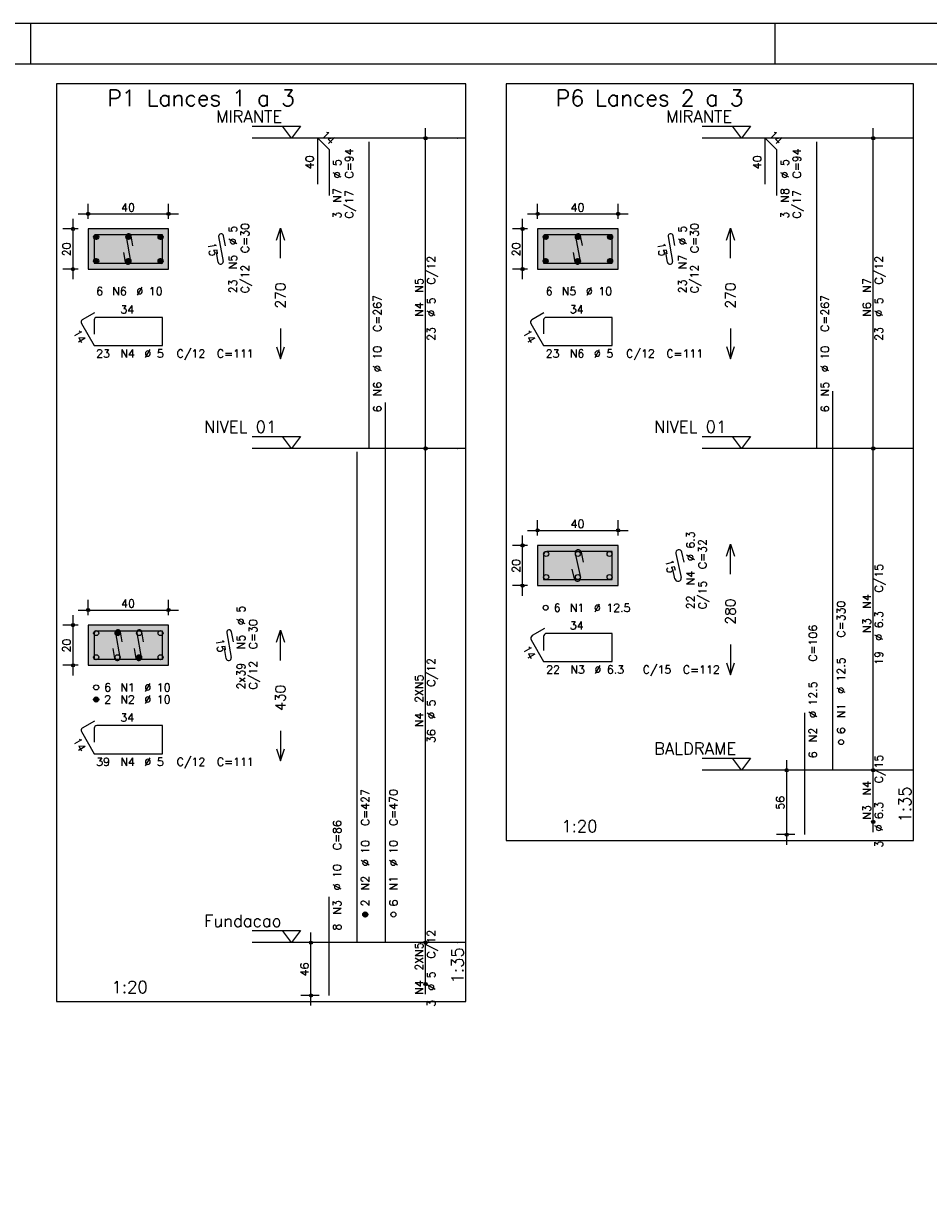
# Model space of a CAD drawing. Extents: x 0 to 84.1, y 0 to 59.4.
# Tile 5 of 6: x 46.9 to 69.4, y 30 to 59.4. Entities that reach past the tile are written whole.
import ezdxf

# ---------------------------------------------------------------- set-up
doc = ezdxf.new("R2010")
doc.units = 0
doc.header["$MEASUREMENT"] = 0
doc.linetypes.add('ESTILO_TQS_0002', pattern=[0.4, 0.1, -0.3])
for name, color, linetype in [('1', 1, 'CONTINUOUS'), ('2', 2, 'CONTINUOUS'), ('3', 3, 'CONTINUOUS'), ('4', 4, 'CONTINUOUS'), ('6', 6, 'CONTINUOUS'), ('7', 7, 'CONTINUOUS'), ('9', 9, 'CONTINUOUS')]:
    doc.layers.add(name, color=color, linetype=linetype)
doc.styles.get("Standard").update_dxf_attribs({"font": 'ROMANS.SHX'})

msp = doc.modelspace()

# ---------------------------------------------------------------- linework, layer by layer
at = {"layer": '1', "linetype": 'Continuous'}
for points in [[(47.7375, 35.085714), (57.9125, 35.085714), (57.9125, 57.9), (47.7375, 57.9), (47.7375, 35.085714)], [(58.9125, 39.086), (69.04, 39.086), (69.04, 57.900286), (58.9125, 57.900286), (58.9125, 39.086)], [(52.6025, 56.85), (53.8025, 56.85), (53.5775, 56.55), (53.3525, 56.85)], [(63.79, 56.850286), (64.99, 56.850286), (64.765, 56.550286), (64.54, 56.850286)], [(57.9125, 56.55), (52.6025, 56.55)], [(69.04, 56.550286), (63.79, 56.550286)], [(52.6025, 49.135714), (53.8025, 49.135714), (53.5775, 48.835714), (53.3525, 49.135714)], [(63.79, 49.136), (64.99, 49.136), (64.765, 48.836), (64.54, 49.136)], [(57.9125, 48.835714), (52.6025, 48.835714)], [(69.04, 48.836), (63.79, 48.836)], [(63.79, 41.136), (64.99, 41.136), (64.765, 40.836), (64.54, 41.136)], [(69.04, 40.836), (63.79, 40.836)], [(52.6025, 36.85), (53.8025, 36.85), (53.5775, 36.55), (53.3525, 36.85)], [(57.9125, 36.55), (52.6025, 36.55)]]:
    msp.add_lwpolyline(points, dxfattribs=at)
at = {"layer": '1', "linetype": 'ESTILO_TQS_0002'}
for points in [[(48.5225, 53.295357), (50.5225, 53.295357), (50.5225, 54.295357), (48.5225, 54.295357), (48.5225, 53.295357)], [(59.6975, 53.295643), (61.6975, 53.295643), (61.6975, 54.295643), (59.6975, 54.295643), (59.6975, 53.295643)], [(59.6975, 45.426), (61.6975, 45.426), (61.6975, 46.426), (59.6975, 46.426), (59.6975, 45.426)], [(48.5225, 43.445357), (50.5225, 43.445357), (50.5225, 44.445357), (48.5225, 44.445357), (48.5225, 43.445357)]]:
    msp.add_lwpolyline(points, dxfattribs=at)
at = {"layer": '2', "linetype": 'Continuous'}
for p, q in [((84.100006, 59.400002), (0, 59.400002)), ((47.100006, 58.400002), (47.100006, 59.400002)), ((65.600006, 58.400002), (65.600006, 59.400002)), ((56.9125, 48.585714), (56.9125, 56.8)), ((68.04, 48.586), (68.04, 56.800286)), ((56.9125, 56.55), (56.9125, 56.55)), ((68.04, 56.550286), (68.04, 56.550286)), ((48.5225, 54.545357), (48.5225, 54.920357)), ((50.5225, 54.545357), (50.5225, 54.920357)), ((59.6975, 54.545643), (59.6975, 54.920643)), ((61.6975, 54.545643), (61.6975, 54.920643)), ((48.2725, 54.670357), (50.7725, 54.670357)), ((59.4475, 54.670643), (61.9475, 54.670643)), ((48.1475, 53.045357), (48.1475, 54.545357)), ((59.3225, 53.045643), (59.3225, 54.545643)), ((48.2725, 54.295357), (47.8975, 54.295357)), ((48.5225, 54.295357), (48.5225, 54.295357)), ((48.5225, 54.295357), (48.5225, 54.295357)), ((50.5225, 54.295357), (50.5225, 54.295357)), ((59.4475, 54.295643), (59.0725, 54.295643)), ((59.6975, 54.295643), (59.6975, 54.295643)), ((59.6975, 54.295643), (59.6975, 54.295643)), ((61.6975, 54.295643), (61.6975, 54.295643)), ((48.2725, 53.295357), (47.8975, 53.295357)), ((48.5225, 53.295357), (48.5225, 53.295357)), ((59.4475, 53.295643), (59.0725, 53.295643)), ((59.6975, 53.295643), (59.6975, 53.295643)), ((56.9125, 36.3), (56.9125, 49.085714)), ((68.04, 40.586), (68.04, 49.086)), ((56.9125, 48.835714), (56.9125, 48.835714)), ((56.9125, 48.835714), (56.9125, 48.835714)), ((68.04, 48.836), (68.04, 48.836)), ((68.04, 48.836), (68.04, 48.836)), ((59.6975, 46.676), (59.6975, 47.051)), ((61.6975, 46.676), (61.6975, 47.051)), ((59.4475, 46.801), (61.9475, 46.801)), ((59.4475, 46.426), (59.0725, 46.426)), ((59.3225, 45.176), (59.3225, 46.676)), ((59.6975, 46.426), (59.6975, 46.426)), ((59.6975, 46.426), (59.6975, 46.426)), ((61.6975, 46.426), (61.6975, 46.426)), ((59.4475, 45.426), (59.0725, 45.426)), ((59.6975, 45.426), (59.6975, 45.426)), ((48.5225, 44.695357), (48.5225, 45.070357)), ((50.5225, 44.695357), (50.5225, 45.070357)), ((48.1475, 43.195357), (48.1475, 44.695357)), ((48.2725, 44.820357), (50.7725, 44.820357)), ((48.2725, 44.445357), (47.8975, 44.445357)), ((48.5225, 44.445357), (48.5225, 44.445357)), ((48.5225, 44.445357), (48.5225, 44.445357)), ((50.5225, 44.445357), (50.5225, 44.445357)), ((48.2725, 43.445357), (47.8975, 43.445357)), ((48.5225, 43.445357), (48.5225, 43.445357)), ((66.09, 40.836), (65.64, 40.836)), ((65.89, 38.986), (65.89, 41.086)), ((66.34, 40.836), (66.34, 40.836)), ((68.04, 39.300286), (68.04, 41.086)), ((68.04, 40.836), (68.04, 40.836)), ((68.04, 40.836), (68.04, 40.836)), ((68.04, 39.550286), (68.04, 39.550286)), ((66.09, 39.236), (65.64, 39.236)), ((66.34, 39.236), (66.34, 39.236)), ((54.0625, 34.985714), (54.0625, 36.8)), ((56.9125, 35.271429), (56.9125, 36.8)), ((54.2625, 36.55), (53.8125, 36.55)), ((54.5125, 36.55), (54.5125, 36.55)), ((56.9125, 36.55), (56.9125, 36.55)), ((56.9125, 36.55), (56.9125, 36.55)), ((54.2625, 35.235714), (53.8125, 35.235714)), ((54.5125, 35.235714), (54.5125, 35.235714)), ((56.9125, 35.521429), (56.9125, 35.521429))]:
    msp.add_line(p, q, dxfattribs=at)
for points in [[(83.100006, 1), (2.5, 1), (2.5, 58.400002), (83.100006, 58.400002), (83.100006, 1)], [(53.2025, 54.017857), (53.3025, 54.317857), (53.4025, 54.017857)], [(53.3025, 53.567857), (53.3025, 54.317857)], [(64.39, 54.018143), (64.49, 54.318143), (64.59, 54.018143)], [(64.49, 53.568143), (64.49, 54.318143)], [(48.5225, 53.295357), (50.5225, 53.295357), (50.5225, 54.295357), (48.5225, 54.295357), (48.5225, 53.295357)], [(59.6975, 53.295643), (61.6975, 53.295643), (61.6975, 54.295643), (59.6975, 54.295643), (59.6975, 53.295643)], [(53.3025, 51.817857), (53.3025, 51.067857)], [(64.49, 51.818143), (64.49, 51.068143)], [(53.2025, 51.367857), (53.3025, 51.067857), (53.4025, 51.367857)], [(64.39, 51.368143), (64.49, 51.068143), (64.59, 51.368143)], [(59.6975, 45.426), (61.6975, 45.426), (61.6975, 46.426), (59.6975, 46.426), (59.6975, 45.426)], [(64.39, 46.161), (64.49, 46.461), (64.59, 46.161)], [(64.49, 45.711), (64.49, 46.461)], [(48.5225, 43.445357), (50.5225, 43.445357), (50.5225, 44.445357), (48.5225, 44.445357), (48.5225, 43.445357)], [(53.2025, 44.017857), (53.3025, 44.317857), (53.4025, 44.017857)], [(53.3025, 43.567857), (53.3025, 44.317857)], [(64.49, 43.961), (64.49, 43.211)], [(64.39, 43.511), (64.49, 43.211), (64.59, 43.511)], [(53.3025, 41.817857), (53.3025, 41.067857)], [(53.2025, 41.367857), (53.3025, 41.067857), (53.4025, 41.367857)]]:
    msp.add_lwpolyline(points, dxfattribs=at)
for centre, radius in [((56.9125, 56.55), 0.041625), ((56.9125, 56.55), 0.02075), ((68.04, 56.550286), 0.041625), ((68.04, 56.550286), 0.02075), ((48.5225, 54.670357), 0.04), ((48.5225, 54.670357), 0.02), ((50.5225, 54.670357), 0.04), ((50.5225, 54.670357), 0.02), ((59.6975, 54.670643), 0.04), ((59.6975, 54.670643), 0.02), ((61.6975, 54.670643), 0.04), ((61.6975, 54.670643), 0.02), ((48.1475, 54.295357), 0.04), ((48.1475, 54.295357), 0.02), ((59.3225, 54.295643), 0.04), ((59.3225, 54.295643), 0.02), ((48.1475, 53.295357), 0.04), ((48.1475, 53.295357), 0.02), ((59.3225, 53.295643), 0.04), ((59.3225, 53.295643), 0.02), ((56.9125, 48.835714), 0.041625), ((56.9125, 48.835714), 0.041625), ((56.9125, 48.835714), 0.02075), ((56.9125, 48.835714), 0.02075), ((68.04, 48.836), 0.041625), ((68.04, 48.836), 0.041625), ((68.04, 48.836), 0.02075), ((68.04, 48.836), 0.02075), ((59.6975, 46.801), 0.04), ((59.6975, 46.801), 0.02), ((61.6975, 46.801), 0.04), ((61.6975, 46.801), 0.02), ((59.3225, 46.426), 0.04), ((59.3225, 46.426), 0.02), ((59.3225, 45.426), 0.04), ((59.3225, 45.426), 0.02), ((48.5225, 44.820357), 0.04), ((48.5225, 44.820357), 0.02), ((50.5225, 44.820357), 0.04), ((50.5225, 44.820357), 0.02), ((48.1475, 44.445357), 0.04), ((48.1475, 44.445357), 0.02), ((48.1475, 43.445357), 0.04), ((48.1475, 43.445357), 0.02), ((65.89, 40.836), 0.04), ((65.89, 40.836), 0.02), ((68.04, 40.836), 0.041625), ((68.04, 40.836), 0.041625), ((68.04, 40.836), 0.02075), ((68.04, 40.836), 0.02075), ((68.04, 39.550286), 0.041625), ((68.04, 39.550286), 0.02075), ((65.89, 39.236), 0.04), ((65.89, 39.236), 0.02), ((54.0625, 36.55), 0.04), ((54.0625, 36.55), 0.02), ((56.9125, 36.55), 0.041625), ((56.9125, 36.55), 0.041625), ((56.9125, 36.55), 0.02075), ((56.9125, 36.55), 0.02075), ((56.9125, 35.521429), 0.041625), ((56.9125, 35.521429), 0.02075), ((54.0625, 35.235714), 0.04), ((54.0625, 35.235714), 0.02)]:
    msp.add_circle(centre, radius, dxfattribs=at)
at = {"layer": '3', "linetype": 'Continuous'}
for p, q in [((48.660656, 54.086546), (48.73131, 54.1572)), ((48.660665, 54.104232), (48.713681, 54.157249)), ((48.664331, 54.072544), (48.745338, 54.15355)), ((48.670382, 54.060916), (48.756971, 54.147506)), ((48.678328, 54.051186), (48.766708, 54.139565)), ((48.688062, 54.043241), (48.774659, 54.129839)), ((48.699698, 54.0372), (48.780658, 54.11816)), ((48.713673, 54.033497), (48.784393, 54.104217)), ((48.731378, 54.033524), (48.784397, 54.086544)), ((49.460656, 54.086546), (49.53131, 54.1572)), ((49.460665, 54.104232), (49.513681, 54.157249)), ((49.464331, 54.072544), (49.545338, 54.15355)), ((49.470382, 54.060916), (49.556971, 54.147506)), ((49.478328, 54.051186), (49.566708, 54.139565)), ((49.488062, 54.043241), (49.574659, 54.129839)), ((49.499698, 54.0372), (49.580658, 54.11816)), ((49.513673, 54.033497), (49.584393, 54.104217)), ((49.531378, 54.033524), (49.584397, 54.086544)), ((50.260656, 54.086546), (50.33131, 54.1572)), ((50.260665, 54.104232), (50.313681, 54.157249)), ((50.264331, 54.072544), (50.345338, 54.15355)), ((50.270382, 54.060916), (50.356971, 54.147506)), ((50.278328, 54.051186), (50.366708, 54.139565)), ((50.288062, 54.043241), (50.374659, 54.129839)), ((50.299698, 54.0372), (50.380658, 54.11816)), ((50.313673, 54.033497), (50.384393, 54.104217)), ((50.331378, 54.033524), (50.384397, 54.086544)), ((59.835656, 54.086832), (59.90631, 54.157486)), ((59.835665, 54.104518), (59.888681, 54.157534)), ((59.839331, 54.072829), (59.920338, 54.153836)), ((59.845382, 54.061202), (59.931971, 54.147792)), ((59.853328, 54.051471), (59.941708, 54.139851)), ((59.863062, 54.043527), (59.949659, 54.130125)), ((59.874698, 54.037486), (59.955658, 54.118446)), ((59.888673, 54.033782), (59.959393, 54.104503)), ((59.906378, 54.03381), (59.959397, 54.08683)), ((60.635656, 54.086832), (60.70631, 54.157486)), ((60.635665, 54.104518), (60.688681, 54.157534)), ((60.639331, 54.072829), (60.720338, 54.153836)), ((60.645382, 54.061202), (60.731971, 54.147792)), ((60.653328, 54.051471), (60.741708, 54.139851)), ((60.663062, 54.043527), (60.749659, 54.130125)), ((60.674698, 54.037486), (60.755658, 54.118446)), ((60.688673, 54.033782), (60.759393, 54.104503)), ((60.706378, 54.03381), (60.759397, 54.08683)), ((61.435656, 54.086832), (61.50631, 54.157486)), ((61.435665, 54.104518), (61.488681, 54.157534)), ((61.439331, 54.072829), (61.520338, 54.153836)), ((61.445382, 54.061202), (61.531971, 54.147792)), ((61.453328, 54.051471), (61.541708, 54.139851)), ((61.463062, 54.043527), (61.549659, 54.130125)), ((61.474698, 54.037486), (61.555658, 54.118446)), ((61.488673, 54.033782), (61.559393, 54.104503)), ((61.506378, 54.03381), (61.559397, 54.08683)), ((48.660656, 53.486546), (48.73131, 53.5572)), ((48.660665, 53.504232), (48.713681, 53.557249)), ((48.664331, 53.472544), (48.745338, 53.55355)), ((48.670382, 53.460916), (48.756971, 53.547506)), ((48.678328, 53.451186), (48.766708, 53.539565)), ((48.688062, 53.443241), (48.774659, 53.529839)), ((48.699698, 53.4372), (48.780658, 53.51816)), ((48.713673, 53.433497), (48.784393, 53.504217)), ((48.731378, 53.433524), (48.784397, 53.486544)), ((49.460656, 53.486546), (49.53131, 53.5572)), ((49.460665, 53.504232), (49.513681, 53.557249)), ((49.464331, 53.472544), (49.545338, 53.55355)), ((49.470382, 53.460916), (49.556971, 53.547506)), ((49.478328, 53.451186), (49.566708, 53.539565)), ((49.488062, 53.443241), (49.574659, 53.529839)), ((49.499698, 53.4372), (49.580658, 53.51816)), ((49.513673, 53.433497), (49.584393, 53.504217)), ((49.531378, 53.433524), (49.584397, 53.486544)), ((50.260656, 53.486546), (50.33131, 53.5572)), ((50.260665, 53.504232), (50.313681, 53.557249)), ((50.264331, 53.472544), (50.345338, 53.55355)), ((50.270382, 53.460916), (50.356971, 53.547506)), ((50.278328, 53.451186), (50.366708, 53.539565)), ((50.288062, 53.443241), (50.374659, 53.529839)), ((50.299698, 53.4372), (50.380658, 53.51816)), ((50.313673, 53.433497), (50.384393, 53.504217)), ((50.331378, 53.433524), (50.384397, 53.486544)), ((59.835656, 53.486832), (59.90631, 53.557486)), ((59.835665, 53.504518), (59.888681, 53.557534)), ((59.839331, 53.472829), (59.920338, 53.553836)), ((59.845382, 53.461202), (59.931971, 53.547792)), ((59.853328, 53.451471), (59.941708, 53.539851)), ((59.863062, 53.443527), (59.949659, 53.530125)), ((59.874698, 53.437486), (59.955658, 53.518446)), ((59.888673, 53.433782), (59.959393, 53.504503)), ((59.906378, 53.43381), (59.959397, 53.48683)), ((60.635656, 53.486832), (60.70631, 53.557486)), ((60.635665, 53.504518), (60.688681, 53.557534)), ((60.639331, 53.472829), (60.720338, 53.553836)), ((60.645382, 53.461202), (60.731971, 53.547792)), ((60.653328, 53.451471), (60.741708, 53.539851)), ((60.663062, 53.443527), (60.749659, 53.530125)), ((60.674698, 53.437486), (60.755658, 53.518446)), ((60.688673, 53.433782), (60.759393, 53.504503)), ((60.706378, 53.43381), (60.759397, 53.48683)), ((61.435656, 53.486832), (61.50631, 53.557486)), ((61.435665, 53.504518), (61.488681, 53.557534)), ((61.439331, 53.472829), (61.520338, 53.553836)), ((61.445382, 53.461202), (61.531971, 53.547792)), ((61.453328, 53.451471), (61.541708, 53.539851)), ((61.463062, 53.443527), (61.549659, 53.530125)), ((61.474698, 53.437486), (61.555658, 53.518446)), ((61.488673, 53.433782), (61.559393, 53.504503)), ((61.506378, 53.43381), (61.559397, 53.48683)), ((49.194156, 44.236546), (49.26481, 44.3072)), ((49.194165, 44.254232), (49.247181, 44.307249)), ((49.197831, 44.222544), (49.278838, 44.30355)), ((49.203882, 44.210916), (49.290471, 44.297506)), ((49.211828, 44.201186), (49.300208, 44.289565)), ((49.221562, 44.193241), (49.308159, 44.279839)), ((49.233198, 44.1872), (49.314158, 44.26816)), ((49.247173, 44.183497), (49.317893, 44.254217)), ((49.264878, 44.183524), (49.317897, 44.236544)), ((49.727156, 43.636546), (49.79781, 43.7072)), ((49.727165, 43.654232), (49.780181, 43.707249)), ((49.730831, 43.622544), (49.811838, 43.70355)), ((49.736882, 43.610916), (49.823471, 43.697506)), ((49.744828, 43.601186), (49.833208, 43.689565)), ((49.754562, 43.593241), (49.841159, 43.679839)), ((49.766198, 43.5872), (49.847158, 43.66816)), ((49.780173, 43.583497), (49.850893, 43.654217)), ((49.797878, 43.583524), (49.850897, 43.636544)), ((48.660656, 42.586546), (48.73131, 42.6572)), ((48.660665, 42.604232), (48.713681, 42.657249)), ((48.664331, 42.572544), (48.745338, 42.65355)), ((48.670382, 42.560916), (48.756971, 42.647506)), ((48.678328, 42.551186), (48.766708, 42.639565)), ((48.688062, 42.543241), (48.774659, 42.629839)), ((48.699698, 42.5372), (48.780658, 42.61816)), ((48.713673, 42.533497), (48.784393, 42.604217)), ((48.731378, 42.533524), (48.784397, 42.586544)), ((55.350656, 37.241189), (55.42131, 37.311843)), ((55.350665, 37.258875), (55.403681, 37.311892)), ((55.354331, 37.227187), (55.435338, 37.308193)), ((55.360382, 37.215559), (55.446971, 37.302149)), ((55.368328, 37.205828), (55.456708, 37.294208)), ((55.378062, 37.197884), (55.464659, 37.284482)), ((55.389698, 37.191843), (55.470658, 37.272803)), ((55.403673, 37.18814), (55.474393, 37.25886)), ((55.421378, 37.188167), (55.474397, 37.241187))]:
    msp.add_line(p, q, dxfattribs=at)
for centre in [(48.7225, 54.095357), (49.5225, 54.095357), (50.3225, 54.095357), (59.8975, 54.095643), (60.6975, 54.095643), (61.4975, 54.095643), (48.7225, 53.495357), (49.5225, 53.495357), (50.3225, 53.495357), (59.8975, 53.495643), (60.6975, 53.495643), (61.4975, 53.495643), (59.91, 46.2135), (60.6975, 46.2135), (61.485, 46.2135), (59.91, 45.6385), (60.6975, 45.6385), (61.485, 45.6385), (59.8975, 44.876), (48.7225, 44.245357), (49.256, 44.245357), (49.789, 44.245357), (50.3225, 44.245357), (48.7225, 43.645357), (49.256, 43.645357), (49.789, 43.645357), (50.3225, 43.645357), (48.7225, 42.895357), (48.7225, 42.595357), (67.24, 41.536), (55.4125, 37.25), (56.1125, 37.25)]:
    msp.add_circle(centre, 0.0625, dxfattribs=at)
at = {"layer": '4', "linetype": 'Continuous'}
for p, q in [((48.6725, 54.082857), (48.6725, 53.445357)), ((48.6725, 54.082857), (48.6725, 53.732857)), ((49.085, 54.145357), (48.735, 54.145357)), ((50.3725, 54.145357), (48.735, 54.145357)), ((49.467565, 54.102991), (49.577435, 53.487724)), ((49.634567, 53.878858), (49.590619, 54.124965)), ((50.3725, 53.445357), (50.3725, 54.145357)), ((59.8475, 54.083143), (59.8475, 53.445643)), ((59.8475, 54.083143), (59.8475, 53.733143)), ((60.26, 54.145643), (59.91, 54.145643)), ((61.5475, 54.145643), (59.91, 54.145643)), ((60.642565, 54.103276), (60.752435, 53.488009)), ((60.809567, 53.879143), (60.765619, 54.12525)), ((61.5475, 53.445643), (61.5475, 54.145643)), ((48.6725, 53.445357), (50.3725, 53.445357)), ((49.454381, 53.46575), (49.410433, 53.711857)), ((59.8475, 53.445643), (61.5475, 53.445643)), ((60.629381, 53.466035), (60.585433, 53.712142)), ((59.84725, 46.1975), (59.84725, 45.57575)), ((59.84725, 46.1975), (59.84725, 45.8475)), ((60.276, 46.27625), (59.926, 46.27625)), ((61.54775, 46.27625), (59.926, 46.27625)), ((60.631033, 46.22162), (60.763967, 45.63038)), ((60.839538, 46.012259), (60.784697, 46.25617)), ((61.54775, 45.57575), (61.54775, 46.27625)), ((60.610303, 45.59583), (60.555462, 45.839741)), ((59.84725, 45.57575), (61.54775, 45.57575)), ((48.6725, 44.232857), (48.6725, 43.595357)), ((48.6725, 44.232857), (48.6725, 43.882857)), ((49.085, 44.295357), (48.735, 44.295357)), ((50.3725, 44.295357), (48.735, 44.295357)), ((49.201065, 44.252991), (49.310935, 43.637724)), ((49.368067, 44.028858), (49.324119, 44.274965)), ((49.734065, 44.252991), (49.843935, 43.637724)), ((49.901067, 44.028858), (49.857119, 44.274965)), ((50.3725, 43.595357), (50.3725, 44.295357)), ((49.187881, 43.61575), (49.143933, 43.861857)), ((49.720881, 43.61575), (49.676933, 43.861857)), ((48.6725, 43.595357), (50.3725, 43.595357))]:
    msp.add_line(p, q, dxfattribs=at)
for centre, radius, start, end in [((48.735, 54.082857), 0.0625, 90, 180), ((48.735, 54.082857), 0.0625, 90, 180), ((49.529092, 54.113978), 0.0625, 10.124672, 190.124672), ((59.91, 54.083143), 0.0625, 90, 180), ((59.91, 54.083143), 0.0625, 90, 180), ((60.704092, 54.114263), 0.0625, 10.124672, 190.124672), ((49.515908, 53.476737), 0.0625, 190.124672, 10.124672), ((60.690908, 53.477022), 0.0625, 190.124672, 10.124672), ((59.926, 46.1975), 0.07875, 90, 180), ((59.926, 46.1975), 0.07875, 90, 180), ((60.707865, 46.238895), 0.07875, 12.671625, 192.671625), ((60.687135, 45.613105), 0.07875, 192.671625, 12.671625), ((48.735, 44.232857), 0.0625, 90, 180), ((48.735, 44.232857), 0.0625, 90, 180), ((49.262592, 44.263978), 0.0625, 10.124672, 190.124672), ((49.795592, 44.263978), 0.0625, 10.124672, 190.124672), ((49.249408, 43.626737), 0.0625, 190.124672, 10.124672), ((49.782408, 43.626737), 0.0625, 190.124672, 10.124672)]:
    msp.add_arc(centre, radius, start, end, dxfattribs=at)
at = {"layer": '6', "linetype": 'Continuous'}
for p, q in [((54.22966, 55.407143), (54.22966, 56.55)), ((54.22966, 56.55), (54.512503, 56.267157)), ((55.5125, 48.835714), (55.5125, 56.464286)), ((65.35716, 55.407429), (65.35716, 56.550286)), ((65.35716, 56.550286), (65.640003, 56.267443)), ((66.64, 48.836), (66.64, 56.464571)), ((54.512503, 56.267157), (54.512503, 55.1243)), ((65.640003, 56.267443), (65.640003, 55.124586)), ((51.767565, 54.102991), (51.877435, 53.487724)), ((51.934567, 53.878858), (51.890619, 54.124965)), ((62.942565, 54.103276), (63.052435, 53.488009)), ((63.109567, 53.879143), (63.065619, 54.12525)), ((51.754381, 53.46575), (51.710433, 53.711857)), ((62.929381, 53.466035), (62.885433, 53.712142)), ((48.679735, 52.207825), (48.376627, 52.032825)), ((48.6725, 52.032857), (48.6725, 51.682857)), ((50.3725, 52.095357), (48.735, 52.095357)), ((50.3725, 51.395357), (50.3725, 52.095357)), ((59.854735, 52.208111), (59.551627, 52.033111)), ((59.8475, 52.033143), (59.8475, 51.683143)), ((61.5475, 52.095643), (59.91, 52.095643)), ((61.5475, 51.395643), (61.5475, 52.095643)), ((48.35375, 51.947448), (48.6725, 51.395357)), ((59.52875, 51.947734), (59.8475, 51.395643)), ((48.6725, 51.395357), (50.3725, 51.395357)), ((59.8475, 51.395643), (61.5475, 51.395643)), ((67.04, 40.836), (67.04, 50.264571)), ((55.9125, 36.55), (55.9125, 49.978571)), ((55.2125, 36.55), (55.2125, 48.75)), ((63.131033, 46.22162), (63.263967, 45.63038)), ((63.339538, 46.012259), (63.284697, 46.25617)), ((63.110303, 45.59583), (63.055462, 45.839741)), ((59.868308, 44.359276), (59.5652, 44.184276)), ((51.967565, 44.252991), (52.077435, 43.637724)), ((52.134567, 44.028858), (52.090619, 44.274965)), ((59.536375, 44.076701), (59.84725, 43.53825)), ((59.84725, 44.16), (59.84725, 43.81)), ((61.54775, 44.23875), (59.926, 44.23875)), ((61.54775, 43.53825), (61.54775, 44.23875)), ((51.954381, 43.61575), (51.910433, 43.861857)), ((59.84725, 43.53825), (61.54775, 43.53825)), ((48.679735, 42.057825), (48.376627, 41.882825)), ((66.34, 39.236), (66.34, 42.264571)), ((48.35375, 41.797448), (48.6725, 41.245357)), ((48.6725, 41.882857), (48.6725, 41.532857)), ((50.3725, 41.945357), (48.735, 41.945357)), ((50.3725, 41.245357), (50.3725, 41.945357)), ((48.6725, 41.245357), (50.3725, 41.245357)), ((54.5125, 35.235714), (54.5125, 37.692857))]:
    msp.add_line(p, q, dxfattribs=at)
for centre, radius, start, end in [((51.829092, 54.113978), 0.0625, 10.124672, 190.124672), ((63.004092, 54.114263), 0.0625, 10.124672, 190.124672), ((51.815908, 53.476737), 0.0625, 190.124672, 10.124672), ((62.990908, 53.477022), 0.0625, 190.124672, 10.124672), ((48.407877, 51.978698), 0.0625, 120, 210), ((48.735, 52.032857), 0.0625, 90, 180), ((59.582877, 51.978984), 0.0625, 120, 210), ((59.91, 52.033143), 0.0625, 90, 180), ((63.207865, 46.238895), 0.07875, 12.671625, 192.671625), ((63.187135, 45.613105), 0.07875, 192.671625, 12.671625), ((52.029092, 44.263978), 0.0625, 10.124672, 190.124672), ((59.604575, 44.116076), 0.07875, 120, 210), ((59.926, 44.16), 0.07875, 90, 180), ((52.015908, 43.626737), 0.0625, 190.124672, 10.124672), ((48.407877, 41.828698), 0.0625, 120, 210), ((48.735, 41.882857), 0.0625, 90, 180)]:
    msp.add_arc(centre, radius, start, end, dxfattribs=at)
at = {"layer": '9', "linetype": 'Continuous'}
for points in [[(48.5225, 53.295357), (50.5225, 53.295357), (50.5225, 54.295357)], [(48.5225, 53.295357), (50.5225, 54.295357), (48.5225, 54.295357)], [(48.5225, 53.295357), (48.5225, 54.295357), (48.5225, 53.295357)], [(59.6975, 53.295643), (61.6975, 53.295643), (61.6975, 54.295643)], [(59.6975, 53.295643), (61.6975, 54.295643), (59.6975, 54.295643)], [(59.6975, 53.295643), (59.6975, 54.295643), (59.6975, 53.295643)], [(59.6975, 45.426), (61.6975, 45.426), (61.6975, 46.426)], [(59.6975, 45.426), (61.6975, 46.426), (59.6975, 46.426)], [(59.6975, 45.426), (59.6975, 46.426), (59.6975, 45.426)], [(48.5225, 43.445357), (50.5225, 43.445357), (50.5225, 44.445357)], [(48.5225, 43.445357), (50.5225, 44.445357), (48.5225, 44.445357)], [(48.5225, 43.445357), (48.5225, 44.445357), (48.5225, 43.445357)]]:
    msp.add_solid(points, dxfattribs=at)

# ---------------------------------------------------------------- texts
at = {"layer": '1', "linetype": 'Continuous'}
for s, p in [('MIRANTE', (51.7025, 56.94)), ('MIRANTE', (62.89, 56.940286)), ('NIVEL 01', (51.4025, 49.225714)), ('NIVEL 01', (62.59, 49.226)), ('BALDRAME', (62.59, 41.226)), ('Fundacao', (51.4025, 36.94))]:
    msp.add_text(s, height=0.3, dxfattribs=at).set_placement(p)
at = {"layer": '2', "linetype": 'Continuous'}
for s, height, rotation, p in [('14', 0.2, 315, (54.300371, 56.620711)), ('14', 0.2, 315, (65.427871, 56.620996)), ('C=94', 0.2, 90, (55.1125, 55.55)), ('C=94', 0.2, 90, (66.24, 55.550286)), ('40', 0.2, 90, (54.12966, 55.778571)), ('%%c 5', 0.2, 90, (54.8125, 55.55)), ('40', 0.2, 90, (65.25716, 55.778857)), ('%%c 5', 0.2, 90, (65.94, 55.550286)), ('N7', 0.2, 90, (54.8125, 54.95)), ('N8', 0.2, 90, (65.94, 54.950286)), ('C/17', 0.2, 90, (55.1125, 54.55)), ('C/17', 0.2, 90, (66.24, 54.550286)), ('3', 0.2, 90, (54.8125, 54.55)), ('3', 0.2, 90, (65.94, 54.550286)), ('%%c 5', 0.2, 90, (52.2225, 53.895357)), ('C=30', 0.2, 90, (52.5225, 53.695357)), ('%%c 5', 0.2, 90, (63.3975, 53.895643)), ('C=30', 0.2, 90, (63.6975, 53.695643)), ('20', 0.2, 90, (48.0875, 53.615357)), ('15', 0.2, 280.124672, (51.492014, 53.939505)), ('20', 0.2, 90, (59.2625, 53.615643)), ('15', 0.2, 280.124672, (62.667014, 53.939791)), ('N5', 0.2, 90, (52.2225, 53.295357)), ('C/12', 0.2, 90, (57.1525, 52.912857)), ('N7', 0.2, 90, (63.3975, 53.295643)), ('C/12', 0.2, 90, (68.28, 52.913143)), ('C/12', 0.2, 90, (52.5225, 52.695357)), ('C/12', 0.2, 90, (63.6975, 52.695643)), ('23', 0.2, 90, (52.2225, 52.695357)), ('270', 0.25, 90, (53.4275, 52.317857)), ('N5', 0.2, 90, (56.8525, 52.712857)), ('23', 0.2, 90, (63.3975, 52.695643)), ('270', 0.25, 90, (64.615, 52.318143)), ('N7', 0.2, 90, (67.98, 52.713143)), ('C=267', 0.2, 90, (55.8125, 51.735714)), ('N4', 0.2, 90, (56.8525, 52.112857)), ('%%c 5', 0.2, 90, (57.1525, 52.112857)), ('C=267', 0.2, 90, (66.94, 51.736)), ('N6', 0.2, 90, (67.98, 52.113143)), ('%%c 5', 0.2, 90, (68.28, 52.113143)), ('14', 0.2, 300, (48.137692, 51.721671)), ('23', 0.2, 90, (57.1525, 51.512857)), ('14', 0.2, 300, (59.312692, 51.721957)), ('23', 0.2, 90, (68.28, 51.513143)), ('%%c 10', 0.2, 90, (55.8125, 50.735714)), ('%%c 10', 0.2, 90, (66.94, 50.736)), ('N6', 0.2, 90, (55.8125, 50.135714)), ('N5', 0.2, 90, (66.94, 50.136)), ('6', 0.2, 90, (55.8125, 49.735714)), ('6', 0.2, 90, (66.94, 49.736)), ('%%c 6.3', 0.2, 90, (63.5975, 46.0385)), ('C=32', 0.2, 90, (63.8975, 45.8385)), ('20', 0.2, 90, (59.2625, 45.746)), ('15', 0.2, 282.671625, (62.860934, 46.05532)), ('C/15', 0.2, 90, (68.28, 45.256)), ('N4', 0.2, 90, (63.5975, 45.4385)), ('C/15', 0.2, 90, (63.8975, 44.8385)), ('22', 0.2, 90, (63.5975, 44.8385)), ('280', 0.25, 90, (64.615, 44.461)), ('N4', 0.2, 90, (67.98, 44.856)), ('%%c 5', 0.2, 90, (52.4225, 44.445357)), ('C=330', 0.2, 90, (67.34, 44.136)), ('%%c 6.3', 0.2, 90, (68.28, 44.056)), ('C=30', 0.2, 90, (52.7225, 43.845357)), ('N3', 0.2, 90, (67.98, 44.256)), ('20', 0.2, 90, (48.0875, 43.765357)), ('15', 0.2, 280.124672, (51.692014, 44.089505)), ('N5', 0.2, 90, (52.4225, 43.845357)), ('C=106', 0.2, 90, (66.64, 43.536)), ('14', 0.2, 300, (59.312317, 43.86478)), ('19', 0.2, 90, (68.28, 43.456)), ('C/12', 0.2, 90, (57.1525, 42.912857)), ('%%c 12.5', 0.2, 90, (67.34, 42.736)), ('2x39', 0.2, 90, (52.4225, 42.845357)), ('C/12', 0.2, 90, (52.7225, 42.845357)), ('430', 0.25, 90, (53.4275, 42.317857)), ('2XN5', 0.2, 90, (56.8525, 42.512857)), ('%%c 12.5', 0.2, 90, (66.64, 42.136)), ('%%c 5', 0.2, 90, (57.1525, 42.112857)), ('N1', 0.2, 90, (67.34, 42.136)), ('N4', 0.2, 90, (56.8525, 41.912857)), ('36', 0.2, 90, (57.1525, 41.512857)), ('N2', 0.2, 90, (66.64, 41.536)), ('6', 0.2, 90, (67.34, 41.736)), ('14', 0.2, 300, (48.137692, 41.571671)), ('6', 0.2, 90, (66.64, 41.136)), ('C/15', 0.2, 90, (68.28, 40.513143)), ('N4', 0.2, 90, (67.98, 40.213143)), ('1:35', 0.3, 90, (68.98, 39.536)), ('C=427', 0.2, 90, (55.5125, 39.45)), ('C=470', 0.2, 90, (56.2125, 39.45)), ('56', 0.2, 90, (65.83, 39.856)), ('N3', 0.2, 90, (67.98, 39.613143)), ('%%c 6.3', 0.2, 90, (68.28, 39.313143)), ('C=86', 0.2, 90, (54.8125, 38.85)), ('3', 0.2, 90, (68.28, 38.913143)), ('%%c 10', 0.2, 90, (55.5125, 38.45)), ('%%c 10', 0.2, 90, (56.2125, 38.45)), ('%%c 10', 0.2, 90, (54.8125, 37.85)), ('N2', 0.2, 90, (55.5125, 37.85)), ('N1', 0.2, 90, (56.2125, 37.85)), ('N3', 0.2, 90, (54.8125, 37.25)), ('2', 0.2, 90, (55.5125, 37.45)), ('6', 0.2, 90, (56.2125, 37.45)), ('8', 0.2, 90, (54.8125, 36.85)), ('C/12', 0.2, 90, (57.1525, 36.155714)), ('2XN5', 0.2, 90, (56.8525, 35.855714)), ('1:35', 0.3, 90, (57.8525, 35.535714)), ('46', 0.2, 90, (54.0025, 35.712857)), ('N4', 0.2, 90, (56.8525, 35.255714)), ('%%c 5', 0.2, 90, (57.1525, 35.355714)), ('3', 0.2, 90, (57.1525, 34.955714))]:
    msp.add_text(s, height=height, rotation=rotation, dxfattribs=at).set_placement(p)
for s, height, p in [('3', 0.01, (57.7025, 56.55)), ('3', 0.01, (68.83, 56.550286)), ('40', 0.2, (49.3425, 54.730357)), ('40', 0.2, (60.5175, 54.730643)), ('6', 0.2, (48.7225, 52.645357)), ('N6', 0.2, (49.1225, 52.645357)), ('%%c 10', 0.2, (49.7225, 52.645357)), ('6', 0.2, (59.8975, 52.645643)), ('N5', 0.2, (60.2975, 52.645643)), ('%%c 10', 0.2, (60.8975, 52.645643)), ('34', 0.2, (49.3225, 52.195357)), ('34', 0.2, (60.4975, 52.195643)), ('23', 0.2, (48.7225, 51.095357)), ('N4', 0.2, (49.3225, 51.095357)), ('%%c 5', 0.2, (49.9225, 51.095357)), ('C/12', 0.2, (50.7225, 51.095357)), ('C=111', 0.2, (51.7225, 51.095357)), ('23', 0.2, (59.8975, 51.095643)), ('N6', 0.2, (60.4975, 51.095643)), ('%%c 5', 0.2, (61.0975, 51.095643)), ('C/12', 0.2, (61.8975, 51.095643)), ('C=111', 0.2, (62.8975, 51.095643)), ('2', 0.01, (57.7025, 48.835714)), ('2', 0.01, (68.83, 48.836)), ('40', 0.2, (60.5175, 46.861)), ('40', 0.2, (49.3425, 44.880357)), ('6', 0.2, (60.0975, 44.776)), ('N1', 0.2, (60.4975, 44.776)), ('%%c 12.5', 0.2, (61.0975, 44.776)), ('34', 0.2, (60.4975, 44.33875)), ('C/15', 0.2, (62.31, 43.2385)), ('22', 0.2, (59.91, 43.2385)), ('N3', 0.2, (60.51, 43.2385)), ('%%c 6.3', 0.2, (61.11, 43.2385)), ('C=112', 0.2, (63.31, 43.2385)), ('6', 0.2, (48.9225, 42.795357)), ('N1', 0.2, (49.3225, 42.795357)), ('%%c 10', 0.2, (49.9225, 42.795357)), ('2', 0.2, (48.9225, 42.495357)), ('N2', 0.2, (49.3225, 42.495357)), ('%%c 10', 0.2, (49.9225, 42.495357)), ('34', 0.2, (49.3225, 42.045357)), ('39', 0.2, (48.7225, 40.945357)), ('N4', 0.2, (49.3225, 40.945357)), ('%%c 5', 0.2, (49.9225, 40.945357)), ('C/12', 0.2, (50.7225, 40.945357)), ('C=111', 0.2, (51.7225, 40.945357)), ('1', 0.01, (68.83, 40.836)), ('1:20', 0.3, (60.28625, 39.296)), ('0', 0.01, (57.7025, 36.55)), ('1:20', 0.3, (49.105, 35.295714))]:
    msp.add_text(s, height=height, dxfattribs=at).set_placement(p)
at = {"layer": '7', "linetype": 'Continuous'}
for s, p in [('P1 Lances 1 a 3', (49, 57.35)), ('P6 Lances 2 a 3', (60.15125, 57.350286))]:
    msp.add_text(s, height=0.4, dxfattribs=at).set_placement(p)

doc.saveas('drawing.dxf')
